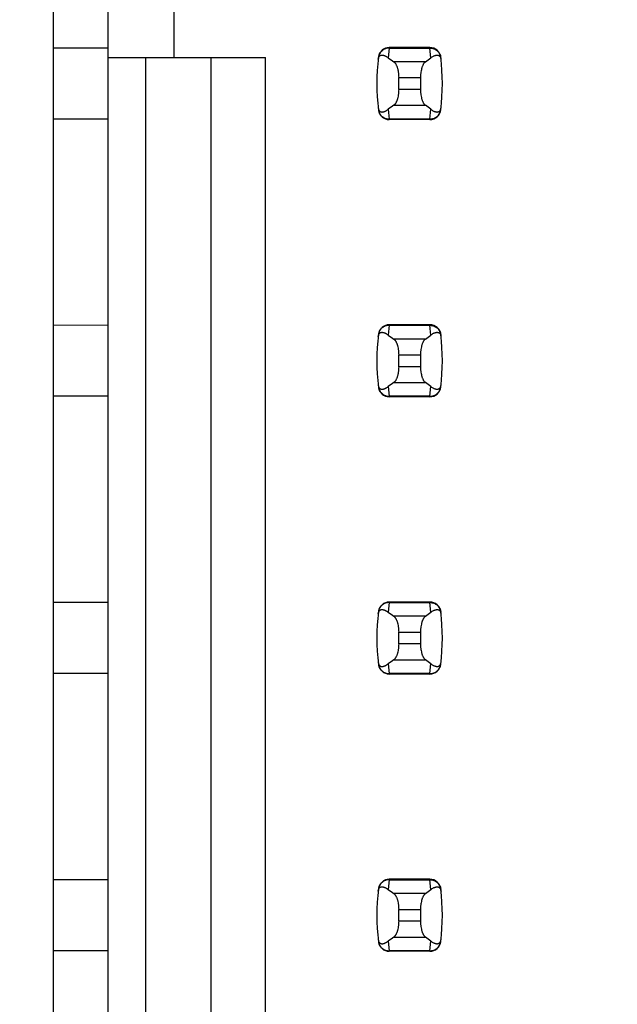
# Model space of a CAD drawing. Header units: inches. Extents: x 0.2 to 16.8, y 0.2 to 10.8.
# Tile 10 of 77: x 3.533 to 3.748, y 4.084 to 4.439. Entities that reach past the tile are written whole.
import ezdxf

# ---------------------------------------------------------------- set-up
doc = ezdxf.new("R2010")
doc.units = ezdxf.units.IN
doc.header["$LTSCALE"] = 0.935
doc.header["$MEASUREMENT"] = 0
doc.layers.get('0').update_dxf_attribs({"linetype": 'CONTINUOUS'})
doc.layers.add('DIMENSIONS', color=7, linetype='CONTINUOUS')
doc.styles.get("Standard").update_dxf_attribs({"font": 'txt', "width": 0.8})
doc.dimstyles.new('DIMSTYLE_1', dxfattribs={"dimtxt": 0.125, "dimasz": 0.18, "dimexe": 0.18, "dimexo": 0.0625, "dimgap": 0.09, "dimtad": 0, "dimtih": 1, "dimtoh": 1, "dimzin": 4, "dimdsep": 46, "dimtxsty": 'STANDARD', "dimblk": '_FILLED', "dimblk1": '_FILLED', "dimblk2": '_FILLED', "dimcen": 0.09, "dimadec": 0, "dimazin": 0, "dimtp": 0.01, "dimtm": 0.01, "dimtfac": 1, "dimtofl": 0, "dimtmove": 0, "dimatfit": 3, "dimldrblk": '_FILLED', "dimfxl": 1, "dimtolj": 1, "dimtzin": 4, "dimarcsym": 0})

# ---------------------------------------------------------------- blocks, each defined once
blk = doc.blocks.new('*D14')
at = {"layer": 'DIMENSIONS', "color": 2, "linetype": 'CONTINUOUS'}
blk.add_line((3.569328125, 7.98271875), (3.0486304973, 7.98271875), dxfattribs=at)
at = {"layer": 'DIMENSIONS', "color": 2, "linetype": 'CONTINUOUS', "insert": (2.9861304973, 8.04521875), "char_height": 0.125, "width": 1.225, "attachment_point": 3, "line_spacing_factor": 0.9}
blk.add_mtext('4.82{\\Ftxt.shx;\\W1.000000;\\H0.125000; }[122.5]', dxfattribs=at)
blk = doc.blocks.new('_FILLED')
at = {"color": 0, "linetype": 'BYBLOCK'}
blk.add_solid([(0, 0), (-1, 0.1736111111), (-1, -0.1736111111)], dxfattribs=at)
blk = doc.blocks.new('*D16')
at = {"layer": 'DIMENSIONS', "color": 2, "linetype": 'CONTINUOUS'}
blk.add_line((3.6858398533, 5.4657078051), (3.025428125, 5.4657078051), dxfattribs=at)
at = {"layer": 'DIMENSIONS', "color": 2, "linetype": 'CONTINUOUS', "insert": (2.962928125, 5.5282078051), "char_height": 0.125, "width": 1.125, "attachment_point": 3, "line_spacing_factor": 0.9}
blk.add_mtext('2.30{\\Ftxt.shx;\\W1.000000;\\H0.125000; }[58.5]', dxfattribs=at)

msp = doc.modelspace()

# ---------------------------------------------------------------- linework, layer by layer
at = {"color": 7, "linetype": 'CONTINUOUS'}
for p, q in [((3.544935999, 7.1976496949), (3.544935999, 3.7332678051)), ((3.5647785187, 3.7432678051), (3.5647785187, 7.1881496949)), ((3.5884005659, 4.4487796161), (3.5884005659, 4.4251575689)), ((3.6807638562, 4.428700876), (3.6661160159, 4.428700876)), ((3.5647785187, 4.4285040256), (3.544935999, 4.4284971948)), ((3.5647785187, 4.4251575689), (3.6214714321, 4.4251575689)), ((3.5781643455, 4.4251575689), (3.5781643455, 3.7649213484)), ((3.6017863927, 4.4251575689), (3.6017863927, 3.7885433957)), ((3.6214714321, 3.808228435), (3.6214714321, 4.4251575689)), ((3.6622079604, 4.4252404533), (3.6621993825, 4.4251698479)), ((3.6846804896, 4.4251698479), (3.6846719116, 4.4252404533)), ((3.6695029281, 4.4135775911), (3.6695029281, 4.4178399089)), ((3.6773769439, 4.4178399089), (3.6773769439, 4.4135775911)), ((3.6621993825, 4.4062476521), (3.6622079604, 4.4061770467)), ((3.6846719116, 4.4061770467), (3.6846804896, 4.4062476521)), ((3.5647785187, 4.4029134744), (3.544935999, 4.4029134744)), ((3.6807638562, 4.402716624), (3.6661160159, 4.402716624)), ((3.5647785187, 4.3285040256), (3.544935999, 4.3284971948)), ((3.6807638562, 4.328700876), (3.6661160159, 4.328700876)), ((3.6622079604, 4.3252404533), (3.6621993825, 4.3251698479)), ((3.6846804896, 4.3251698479), (3.6846719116, 4.3252404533)), ((3.6695029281, 4.3135775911), (3.6695029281, 4.3178399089)), ((3.6773769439, 4.3178399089), (3.6773769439, 4.3135775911)), ((3.6621993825, 4.3062476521), (3.6622079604, 4.3061770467)), ((3.6846719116, 4.3061770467), (3.6846804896, 4.3062476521)), ((3.5647785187, 4.3029134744), (3.544935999, 4.3029134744)), ((3.6807638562, 4.302716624), (3.6661160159, 4.302716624)), ((3.5647785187, 4.2285040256), (3.544935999, 4.2284971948)), ((3.6807638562, 4.228700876), (3.6661160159, 4.228700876)), ((3.6622079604, 4.2252404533), (3.6621993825, 4.2251698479)), ((3.6846804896, 4.2251698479), (3.6846719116, 4.2252404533)), ((3.6695029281, 4.2135775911), (3.6695029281, 4.2178399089)), ((3.6773769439, 4.2178399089), (3.6773769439, 4.2135775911)), ((3.6621993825, 4.2062476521), (3.6622079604, 4.2061770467)), ((3.6846719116, 4.2061770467), (3.6846804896, 4.2062476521)), ((3.5647785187, 4.2029134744), (3.544935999, 4.2029134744)), ((3.6807638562, 4.202716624), (3.6661160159, 4.202716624)), ((3.5647785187, 4.1285040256), (3.544935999, 4.1284971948)), ((3.6807638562, 4.128700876), (3.6661160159, 4.128700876)), ((3.6622079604, 4.1252404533), (3.6621993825, 4.1251698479)), ((3.6846804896, 4.1251698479), (3.6846719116, 4.1252404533)), ((3.6695029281, 4.1135775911), (3.6695029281, 4.1178399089)), ((3.6773769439, 4.1178399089), (3.6773769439, 4.1135775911)), ((3.6621993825, 4.1062476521), (3.6622079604, 4.1061770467)), ((3.6846719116, 4.1061770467), (3.6846804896, 4.1062476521)), ((3.5647785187, 4.1029134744), (3.544935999, 4.1029134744)), ((3.6807638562, 4.102716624), (3.6661160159, 4.102716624))]:
    msp.add_line(p, q, dxfattribs=at)
at = {"color": 9, "linetype": 'CONTINUOUS'}
for p, q in [((3.6661160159, 4.428700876), (3.6661078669, 4.4284996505)), ((3.6807638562, 4.428700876), (3.6807720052, 4.4284996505)), ((3.6661078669, 4.4284996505), (3.6657673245, 4.4249971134)), ((3.6661078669, 4.4284996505), (3.6807720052, 4.4284996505)), ((3.6811125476, 4.4249971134), (3.6807720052, 4.4284996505)), ((3.6791194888, 4.4235441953), (3.6677603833, 4.4235441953)), ((3.6695029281, 4.4178399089), (3.6773769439, 4.4178399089)), ((3.6773769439, 4.4135775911), (3.6695029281, 4.4135775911)), ((3.6677603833, 4.4078733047), (3.6791194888, 4.4078733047)), ((3.6657673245, 4.4064203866), (3.6661078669, 4.4029178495)), ((3.6807720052, 4.4029178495), (3.6811125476, 4.4064203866)), ((3.6807720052, 4.4029178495), (3.6661078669, 4.4029178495)), ((3.6661078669, 4.4029178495), (3.6661160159, 4.402716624)), ((3.6807720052, 4.4029178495), (3.6807638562, 4.402716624)), ((3.6661078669, 4.3284996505), (3.6657673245, 4.3249971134)), ((3.6661160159, 4.328700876), (3.6661078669, 4.3284996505)), ((3.6661078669, 4.3284996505), (3.6807720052, 4.3284996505)), ((3.6807638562, 4.328700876), (3.6807720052, 4.3284996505)), ((3.6811125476, 4.3249971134), (3.6807720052, 4.3284996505)), ((3.6791194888, 4.3235441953), (3.6677603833, 4.3235441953)), ((3.6695029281, 4.3178399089), (3.6773769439, 4.3178399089)), ((3.6773769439, 4.3135775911), (3.6695029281, 4.3135775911)), ((3.6657673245, 4.3064203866), (3.6661078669, 4.3029178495)), ((3.6677603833, 4.3078733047), (3.6791194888, 4.3078733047)), ((3.6807720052, 4.3029178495), (3.6811125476, 4.3064203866)), ((3.6807720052, 4.3029178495), (3.6661078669, 4.3029178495)), ((3.6661078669, 4.3029178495), (3.6661160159, 4.302716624)), ((3.6807720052, 4.3029178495), (3.6807638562, 4.302716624)), ((3.6661078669, 4.2284996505), (3.6657673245, 4.2249971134)), ((3.6661160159, 4.228700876), (3.6661078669, 4.2284996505)), ((3.6661078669, 4.2284996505), (3.6807720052, 4.2284996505)), ((3.6807638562, 4.228700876), (3.6807720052, 4.2284996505)), ((3.6811125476, 4.2249971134), (3.6807720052, 4.2284996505)), ((3.6791194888, 4.2235441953), (3.6677603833, 4.2235441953)), ((3.6695029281, 4.2178399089), (3.6773769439, 4.2178399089)), ((3.6773769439, 4.2135775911), (3.6695029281, 4.2135775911)), ((3.6657673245, 4.2064203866), (3.6661078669, 4.2029178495)), ((3.6677603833, 4.2078733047), (3.6791194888, 4.2078733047)), ((3.6807720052, 4.2029178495), (3.6811125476, 4.2064203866)), ((3.6807720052, 4.2029178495), (3.6661078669, 4.2029178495)), ((3.6661078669, 4.2029178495), (3.6661160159, 4.202716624)), ((3.6807720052, 4.2029178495), (3.6807638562, 4.202716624)), ((3.6661078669, 4.1284996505), (3.6657673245, 4.1249971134)), ((3.6661160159, 4.128700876), (3.6661078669, 4.1284996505)), ((3.6661078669, 4.1284996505), (3.6807720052, 4.1284996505)), ((3.6807638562, 4.128700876), (3.6807720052, 4.1284996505)), ((3.6811125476, 4.1249971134), (3.6807720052, 4.1284996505)), ((3.6791194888, 4.1235441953), (3.6677603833, 4.1235441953)), ((3.6695029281, 4.1178399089), (3.6773769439, 4.1178399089)), ((3.6773769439, 4.1135775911), (3.6695029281, 4.1135775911)), ((3.6657673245, 4.1064203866), (3.6661078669, 4.1029178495)), ((3.6677603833, 4.1078733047), (3.6791194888, 4.1078733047)), ((3.6807720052, 4.1029178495), (3.6811125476, 4.1064203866)), ((3.6807720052, 4.1029178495), (3.6661078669, 4.1029178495)), ((3.6661078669, 4.1029178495), (3.6661160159, 4.102716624)), ((3.6807720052, 4.1029178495), (3.6807638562, 4.102716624))]:
    msp.add_line(p, q, dxfattribs=at)
at = {"color": 7, "linetype": 'CONTINUOUS'}
for centre, radius, start, end in [((3.6661160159, 4.4247638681), 0.0039370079, 90, 173.0471431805), ((3.6807638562, 4.4247638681), 0.0039370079, 6.9528568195, 90), ((3.7403690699, 4.41570875), 0.0787401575, 173.0988974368, 186.9011025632), ((3.6065108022, 4.41570875), 0.0787401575, 353.0988974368, 6.9011025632), ((3.6661160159, 4.4066536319), 0.0039370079, 186.9528568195, 270), ((3.6807638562, 4.4066536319), 0.0039370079, 270, 353.0471431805), ((3.6661160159, 4.3247638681), 0.0039370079, 90, 173.0471431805), ((3.6807638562, 4.3247638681), 0.0039370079, 6.9528568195, 90), ((3.7403690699, 4.31570875), 0.0787401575, 173.0988974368, 186.9011025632), ((3.6065108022, 4.31570875), 0.0787401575, 353.0988974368, 6.9011025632), ((3.6661160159, 4.3066536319), 0.0039370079, 186.9528568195, 270), ((3.6807638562, 4.3066536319), 0.0039370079, 270, 353.0471431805), ((3.6661160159, 4.2247638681), 0.0039370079, 90, 173.0471431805), ((3.6807638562, 4.2247638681), 0.0039370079, 6.9528568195, 90), ((3.7403690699, 4.21570875), 0.0787401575, 173.0988974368, 186.9011025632), ((3.6065108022, 4.21570875), 0.0787401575, 353.0988974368, 6.9011025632), ((3.6661160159, 4.2066536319), 0.0039370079, 186.9528568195, 270), ((3.6807638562, 4.2066536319), 0.0039370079, 270, 353.0471431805), ((3.6661160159, 4.1247638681), 0.0039370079, 90, 173.0471431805), ((3.6807638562, 4.1247638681), 0.0039370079, 6.9528568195, 90), ((3.7403690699, 4.11570875), 0.0787401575, 173.0988974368, 186.9011025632), ((3.6065108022, 4.11570875), 0.0787401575, 353.0988974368, 6.9011025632), ((3.6661160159, 4.1066536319), 0.0039370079, 186.9528568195, 270), ((3.6807638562, 4.1066536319), 0.0039370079, 270, 353.0471431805)]:
    msp.add_arc(centre, radius, start, end, dxfattribs=at)
for centre, major_axis, start_param, end_param in [((3.8515085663, 4.4424658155), (0.1968503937, 0), -2.8040324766, -2.7746840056), ((3.4953713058, 4.4424658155), (0.1968503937, 0), -0.366908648, -0.3375601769), ((3.8515085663, 4.3889516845), (0.1968503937, -0), 2.7746840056, 2.8040324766), ((3.4953713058, 4.3889516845), (0.1968503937, -0), 0.3375601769, 0.366908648), ((3.8515085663, 4.3424658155), (0.1968503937, 0), -2.8040324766, -2.7746840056), ((3.4953713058, 4.3424658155), (0.1968503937, 0), -0.366908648, -0.3375601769), ((3.8515085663, 4.2889516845), (0.1968503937, -0), 2.7746840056, 2.8040324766), ((3.4953713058, 4.2889516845), (0.1968503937, -0), 0.3375601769, 0.366908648), ((3.8515085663, 4.2424658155), (0.1968503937, 0), -2.8040324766, -2.7746840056), ((3.4953713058, 4.2424658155), (0.1968503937, 0), -0.366908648, -0.3375601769), ((3.8515085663, 4.1889516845), (0.1968503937, -0), 2.7746840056, 2.8040324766), ((3.4953713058, 4.1889516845), (0.1968503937, -0), 0.3375601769, 0.366908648), ((3.8515085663, 4.1424658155), (0.1968503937, 0), -2.8040324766, -2.7746840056), ((3.4953713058, 4.1424658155), (0.1968503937, 0), -0.366908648, -0.3375601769), ((3.8515085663, 4.0889516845), (0.1968503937, -0), 2.7746840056, 2.8040324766), ((3.4953713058, 4.0889516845), (0.1968503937, -0), 0.3375601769, 0.366908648)]:
    msp.add_ellipse(centre, major_axis=major_axis, ratio=0.2679491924, start_param=start_param, end_param=end_param, dxfattribs=at)
for points, knots in [([(3.6621152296, 4.4244465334), (3.6621281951, 4.424558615), (3.6621620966, 4.4247627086), (3.6622587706, 4.4250976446), (3.6623872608, 4.4253637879), (3.6625393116, 4.4255617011), (3.6626474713, 4.4256709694), (3.6627577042, 4.4257581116), (3.6629035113, 4.4258480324), (3.6630926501, 4.4259255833), (3.663326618, 4.425971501), (3.6635622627, 4.4259788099), (3.663799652, 4.4259554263), (3.6640390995, 4.4259060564), (3.6642806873, 4.4258337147), (3.6645243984, 4.4257404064), (3.6647701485, 4.4256275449), (3.6650178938, 4.4254962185), (3.6653568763, 4.4252936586), (3.6656043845, 4.4251207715), (3.6657673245, 4.4249971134)], [0, 0, 0, 0, 0.0706107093, 0.1290975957, 0.2179131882, 0.2532972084, 0.2849105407, 0.3138845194, 0.3410235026, 0.3919186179, 0.4408048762, 0.4894744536, 0.5389424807, 0.5897603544, 0.642245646, 0.6965965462, 0.7529450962, 0.8113823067, 0.8719884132, 1, 1, 1, 1]), ([(3.6811125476, 4.4249971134), (3.6812755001, 4.4251207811), (3.6815995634, 4.4253471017), (3.6820218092, 4.4255871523), (3.6823555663, 4.425740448), (3.6825992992, 4.4258337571), (3.6828409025, 4.4259061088), (3.6830803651, 4.425955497), (3.6833177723, 4.4259788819), (3.6835534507, 4.4259715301), (3.6837874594, 4.4259253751), (3.6839765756, 4.4258474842), (3.6841223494, 4.425757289), (3.6842325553, 4.4256699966), (3.6843406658, 4.42556074), (3.6844926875, 4.4253634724), (3.6846217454, 4.4250982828), (3.6847186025, 4.4247635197), (3.6847520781, 4.4245590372), (3.6847646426, 4.4244465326)], [0, 0, 0, 0, 0.1280284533, 0.2470469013, 0.3034021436, 0.3577597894, 0.4102519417, 0.4610765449, 0.510550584, 0.5592265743, 0.6081269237, 0.6590555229, 0.686218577, 0.7152146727, 0.7468335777, 0.7821728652, 0.8707184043, 0.9291508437, 1, 1, 1, 1]), ([(3.6677603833, 4.4235441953), (3.6678208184, 4.4235020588), (3.6679409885, 4.4234040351), (3.6681097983, 4.4232284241), (3.6682741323, 4.4230185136), (3.6684329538, 4.4227751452), (3.6685852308, 4.4224992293), (3.6687298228, 4.4221919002), (3.6688655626, 4.4218545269), (3.6689912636, 4.4214887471), (3.6691057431, 4.4210964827), (3.6692445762, 4.4205299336), (3.6693520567, 4.4199330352), (3.6694290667, 4.4193127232), (3.6694859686, 4.418663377), (3.6695029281, 4.4181703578), (3.6695029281, 4.4178399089)], [0, 0, 0, 0, 0.0360580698, 0.075631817, 0.1189997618, 0.1663380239, 0.2177153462, 0.2731190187, 0.3324672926, 0.3956112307, 0.4623418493, 0.5323898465, 0.6810284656, 0.7588186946, 0.8382696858, 1, 1, 1, 1]), ([(3.6791194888, 4.4235441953), (3.6790590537, 4.4235020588), (3.6789388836, 4.4234040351), (3.6787700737, 4.4232284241), (3.6786057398, 4.4230185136), (3.6784469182, 4.4227751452), (3.6782946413, 4.4224992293), (3.6781500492, 4.4221919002), (3.6780143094, 4.4218545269), (3.6778886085, 4.4214887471), (3.677774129, 4.4210964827), (3.6776352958, 4.4205299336), (3.6775278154, 4.4199330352), (3.6774508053, 4.4193127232), (3.6773939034, 4.418663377), (3.6773769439, 4.4181703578), (3.6773769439, 4.4178399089)], [0, 0, 0, 0, 0.0360580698, 0.075631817, 0.1189997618, 0.1663380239, 0.2177153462, 0.2731190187, 0.3324672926, 0.3956112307, 0.4623418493, 0.5323898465, 0.6810284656, 0.7588186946, 0.8382696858, 1, 1, 1, 1]), ([(3.6695029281, 4.4135775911), (3.6695029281, 4.4132471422), (3.6694859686, 4.412754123), (3.6694290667, 4.4121047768), (3.6693520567, 4.4114844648), (3.6692445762, 4.4108875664), (3.6691057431, 4.4103210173), (3.6689912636, 4.4099287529), (3.6688655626, 4.4095629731), (3.6687298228, 4.4092255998), (3.6685852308, 4.4089182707), (3.6684329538, 4.4086423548), (3.6682741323, 4.4083989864), (3.6681097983, 4.4081890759), (3.6679409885, 4.4080134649), (3.6678208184, 4.4079154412), (3.6677603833, 4.4078733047)], [0, 0, 0, 0, 0.1617303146, 0.2411813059, 0.3189715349, 0.4676101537, 0.537658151, 0.6043887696, 0.6675327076, 0.7268809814, 0.782284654, 0.8336619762, 0.8810002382, 0.924368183, 0.9639419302, 1, 1, 1, 1]), ([(3.6773769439, 4.4135775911), (3.6773769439, 4.4132471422), (3.6773939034, 4.412754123), (3.6774508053, 4.4121047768), (3.6775278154, 4.4114844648), (3.6776352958, 4.4108875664), (3.677774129, 4.4103210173), (3.6778886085, 4.4099287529), (3.6780143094, 4.4095629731), (3.6781500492, 4.4092255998), (3.6782946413, 4.4089182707), (3.6784469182, 4.4086423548), (3.6786057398, 4.4083989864), (3.6787700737, 4.4081890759), (3.6789388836, 4.4080134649), (3.6790590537, 4.4079154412), (3.6791194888, 4.4078733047)], [0, 0, 0, 0, 0.1617303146, 0.2411813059, 0.3189715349, 0.4676101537, 0.537658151, 0.6043887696, 0.6675327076, 0.7268809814, 0.782284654, 0.8336619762, 0.8810002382, 0.924368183, 0.9639419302, 1, 1, 1, 1]), ([(3.6621152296, 4.4069709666), (3.6621281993, 4.4068588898), (3.6621621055, 4.4066548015), (3.6622587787, 4.4063198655), (3.6623872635, 4.4060537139), (3.662539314, 4.4058557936), (3.6626474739, 4.405746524), (3.662757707, 4.4056593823), (3.6629035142, 4.4055694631), (3.6630926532, 4.4054919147), (3.6633266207, 4.4054459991), (3.663562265, 4.4054386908), (3.663799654, 4.4054620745), (3.6640391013, 4.4055114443), (3.6642806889, 4.4055837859), (3.6645243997, 4.4056770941), (3.6647701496, 4.4057899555), (3.6650178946, 4.405921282), (3.6653568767, 4.4061238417), (3.6656043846, 4.4062967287), (3.6657673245, 4.4064203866)], [0, 0, 0, 0, 0.0706080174, 0.1290951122, 0.2179133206, 0.2532979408, 0.2849113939, 0.3138853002, 0.3410241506, 0.3919190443, 0.4408052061, 0.4894747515, 0.5389427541, 0.5897605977, 0.6422458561, 0.696596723, 0.7529452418, 0.8113824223, 0.8719884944, 1, 1, 1, 1]), ([(3.6811125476, 4.4064203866), (3.681275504, 4.4062967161), (3.6815995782, 4.4060703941), (3.6820218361, 4.4058303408), (3.6823556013, 4.4056770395), (3.68259934, 4.4055837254), (3.6828409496, 4.405511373), (3.6830804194, 4.4054619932), (3.6833178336, 4.4054386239), (3.6835535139, 4.4054459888), (3.6837875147, 4.4054921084), (3.6839766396, 4.4055698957), (3.6841224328, 4.4056599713), (3.6842326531, 4.4057471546), (3.6843407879, 4.4058563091), (3.6844928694, 4.4060535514), (3.6846218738, 4.4063188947), (3.6847186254, 4.40665384), (3.684752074, 4.4068584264), (3.6847646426, 4.4069709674)], [0, 0, 0, 0, 0.1280244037, 0.2470392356, 0.3033929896, 0.3577492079, 0.4102397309, 0.4610624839, 0.5105347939, 0.5592093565, 0.6081067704, 0.6590250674, 0.6861777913, 0.7151598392, 0.746762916, 0.7820914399, 0.8706624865, 0.9291317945, 1, 1, 1, 1]), ([(3.6621152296, 4.3244465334), (3.6621281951, 4.324558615), (3.6621620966, 4.3247627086), (3.6622587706, 4.3250976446), (3.6623872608, 4.3253637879), (3.6625393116, 4.3255617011), (3.6626474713, 4.3256709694), (3.6627577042, 4.3257581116), (3.6629035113, 4.3258480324), (3.6630926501, 4.3259255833), (3.663326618, 4.325971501), (3.6635622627, 4.3259788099), (3.663799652, 4.3259554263), (3.6640390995, 4.3259060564), (3.6642806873, 4.3258337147), (3.6645243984, 4.3257404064), (3.6647701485, 4.3256275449), (3.6650178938, 4.3254962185), (3.6653568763, 4.3252936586), (3.6656043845, 4.3251207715), (3.6657673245, 4.3249971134)], [0, 0, 0, 0, 0.0706107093, 0.1290975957, 0.2179131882, 0.2532972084, 0.2849105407, 0.3138845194, 0.3410235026, 0.3919186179, 0.4408048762, 0.4894744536, 0.5389424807, 0.5897603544, 0.642245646, 0.6965965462, 0.7529450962, 0.8113823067, 0.8719884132, 1, 1, 1, 1]), ([(3.6811125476, 4.3249971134), (3.6812755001, 4.3251207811), (3.6815995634, 4.3253471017), (3.6820218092, 4.3255871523), (3.6823555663, 4.325740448), (3.6825992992, 4.3258337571), (3.6828409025, 4.3259061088), (3.6830803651, 4.325955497), (3.6833177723, 4.3259788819), (3.6835534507, 4.3259715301), (3.6837874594, 4.3259253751), (3.6839765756, 4.3258474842), (3.6841223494, 4.325757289), (3.6842325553, 4.3256699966), (3.6843406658, 4.32556074), (3.6844926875, 4.3253634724), (3.6846217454, 4.3250982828), (3.6847186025, 4.3247635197), (3.6847520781, 4.3245590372), (3.6847646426, 4.3244465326)], [0, 0, 0, 0, 0.1280284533, 0.2470469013, 0.3034021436, 0.3577597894, 0.4102519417, 0.4610765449, 0.510550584, 0.5592265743, 0.6081269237, 0.6590555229, 0.686218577, 0.7152146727, 0.7468335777, 0.7821728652, 0.8707184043, 0.9291508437, 1, 1, 1, 1]), ([(3.6677603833, 4.3235441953), (3.6678208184, 4.3235020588), (3.6679409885, 4.3234040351), (3.6681097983, 4.3232284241), (3.6682741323, 4.3230185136), (3.6684329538, 4.3227751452), (3.6685852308, 4.3224992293), (3.6687298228, 4.3221919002), (3.6688655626, 4.3218545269), (3.6689912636, 4.3214887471), (3.6691057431, 4.3210964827), (3.6692445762, 4.3205299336), (3.6693520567, 4.3199330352), (3.6694290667, 4.3193127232), (3.6694859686, 4.318663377), (3.6695029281, 4.3181703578), (3.6695029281, 4.3178399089)], [0, 0, 0, 0, 0.0360580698, 0.075631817, 0.1189997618, 0.1663380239, 0.2177153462, 0.2731190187, 0.3324672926, 0.3956112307, 0.4623418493, 0.5323898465, 0.6810284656, 0.7588186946, 0.8382696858, 1, 1, 1, 1]), ([(3.6791194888, 4.3235441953), (3.6790590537, 4.3235020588), (3.6789388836, 4.3234040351), (3.6787700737, 4.3232284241), (3.6786057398, 4.3230185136), (3.6784469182, 4.3227751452), (3.6782946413, 4.3224992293), (3.6781500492, 4.3221919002), (3.6780143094, 4.3218545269), (3.6778886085, 4.3214887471), (3.677774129, 4.3210964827), (3.6776352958, 4.3205299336), (3.6775278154, 4.3199330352), (3.6774508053, 4.3193127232), (3.6773939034, 4.318663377), (3.6773769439, 4.3181703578), (3.6773769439, 4.3178399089)], [0, 0, 0, 0, 0.0360580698, 0.075631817, 0.1189997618, 0.1663380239, 0.2177153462, 0.2731190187, 0.3324672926, 0.3956112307, 0.4623418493, 0.5323898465, 0.6810284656, 0.7588186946, 0.8382696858, 1, 1, 1, 1]), ([(3.6695029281, 4.3135775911), (3.6695029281, 4.3132471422), (3.6694859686, 4.312754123), (3.6694290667, 4.3121047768), (3.6693520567, 4.3114844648), (3.6692445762, 4.3108875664), (3.6691057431, 4.3103210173), (3.6689912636, 4.3099287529), (3.6688655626, 4.3095629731), (3.6687298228, 4.3092255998), (3.6685852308, 4.3089182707), (3.6684329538, 4.3086423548), (3.6682741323, 4.3083989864), (3.6681097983, 4.3081890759), (3.6679409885, 4.3080134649), (3.6678208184, 4.3079154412), (3.6677603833, 4.3078733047)], [0, 0, 0, 0, 0.1617303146, 0.2411813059, 0.3189715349, 0.4676101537, 0.537658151, 0.6043887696, 0.6675327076, 0.7268809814, 0.782284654, 0.8336619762, 0.8810002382, 0.924368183, 0.9639419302, 1, 1, 1, 1]), ([(3.6773769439, 4.3135775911), (3.6773769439, 4.3132471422), (3.6773939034, 4.312754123), (3.6774508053, 4.3121047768), (3.6775278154, 4.3114844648), (3.6776352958, 4.3108875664), (3.677774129, 4.3103210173), (3.6778886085, 4.3099287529), (3.6780143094, 4.3095629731), (3.6781500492, 4.3092255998), (3.6782946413, 4.3089182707), (3.6784469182, 4.3086423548), (3.6786057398, 4.3083989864), (3.6787700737, 4.3081890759), (3.6789388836, 4.3080134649), (3.6790590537, 4.3079154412), (3.6791194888, 4.3078733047)], [0, 0, 0, 0, 0.1617303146, 0.2411813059, 0.3189715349, 0.4676101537, 0.537658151, 0.6043887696, 0.6675327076, 0.7268809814, 0.782284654, 0.8336619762, 0.8810002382, 0.924368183, 0.9639419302, 1, 1, 1, 1]), ([(3.6621152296, 4.3069709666), (3.6621281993, 4.3068588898), (3.6621621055, 4.3066548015), (3.6622587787, 4.3063198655), (3.6623872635, 4.3060537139), (3.662539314, 4.3058557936), (3.6626474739, 4.305746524), (3.662757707, 4.3056593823), (3.6629035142, 4.3055694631), (3.6630926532, 4.3054919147), (3.6633266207, 4.3054459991), (3.663562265, 4.3054386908), (3.663799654, 4.3054620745), (3.6640391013, 4.3055114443), (3.6642806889, 4.3055837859), (3.6645243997, 4.3056770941), (3.6647701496, 4.3057899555), (3.6650178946, 4.305921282), (3.6653568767, 4.3061238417), (3.6656043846, 4.3062967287), (3.6657673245, 4.3064203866)], [0, 0, 0, 0, 0.0706080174, 0.1290951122, 0.2179133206, 0.2532979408, 0.2849113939, 0.3138853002, 0.3410241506, 0.3919190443, 0.4408052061, 0.4894747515, 0.5389427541, 0.5897605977, 0.642245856, 0.696596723, 0.7529452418, 0.8113824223, 0.8719884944, 1, 1, 1, 1]), ([(3.6811125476, 4.3064203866), (3.681275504, 4.3062967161), (3.6815995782, 4.3060703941), (3.6820218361, 4.3058303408), (3.6823556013, 4.3056770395), (3.68259934, 4.3055837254), (3.6828409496, 4.305511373), (3.6830804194, 4.3054619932), (3.6833178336, 4.3054386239), (3.6835535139, 4.3054459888), (3.6837875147, 4.3054921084), (3.6839766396, 4.3055698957), (3.6841224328, 4.3056599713), (3.6842326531, 4.3057471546), (3.6843407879, 4.3058563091), (3.6844928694, 4.3060535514), (3.6846218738, 4.3063188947), (3.6847186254, 4.30665384), (3.684752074, 4.3068584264), (3.6847646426, 4.3069709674)], [0, 0, 0, 0, 0.1280244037, 0.2470392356, 0.3033929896, 0.3577492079, 0.4102397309, 0.4610624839, 0.5105347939, 0.5592093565, 0.6081067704, 0.6590250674, 0.6861777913, 0.7151598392, 0.746762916, 0.7820914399, 0.8706624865, 0.9291317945, 1, 1, 1, 1]), ([(3.6621152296, 4.2244465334), (3.6621281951, 4.224558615), (3.6621620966, 4.2247627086), (3.6622587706, 4.2250976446), (3.6623872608, 4.2253637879), (3.6625393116, 4.2255617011), (3.6626474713, 4.2256709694), (3.6627577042, 4.2257581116), (3.6629035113, 4.2258480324), (3.6630926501, 4.2259255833), (3.663326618, 4.225971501), (3.6635622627, 4.2259788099), (3.663799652, 4.2259554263), (3.6640390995, 4.2259060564), (3.6642806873, 4.2258337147), (3.6645243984, 4.2257404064), (3.6647701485, 4.2256275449), (3.6650178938, 4.2254962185), (3.6653568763, 4.2252936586), (3.6656043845, 4.2251207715), (3.6657673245, 4.2249971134)], [0, 0, 0, 0, 0.0706107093, 0.1290975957, 0.2179131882, 0.2532972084, 0.2849105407, 0.3138845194, 0.3410235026, 0.3919186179, 0.4408048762, 0.4894744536, 0.5389424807, 0.5897603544, 0.642245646, 0.6965965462, 0.7529450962, 0.8113823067, 0.8719884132, 1, 1, 1, 1]), ([(3.6677603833, 4.2235441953), (3.6678208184, 4.2235020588), (3.6679409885, 4.2234040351), (3.6681097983, 4.2232284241), (3.6682741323, 4.2230185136), (3.6684329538, 4.2227751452), (3.6685852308, 4.2224992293), (3.6687298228, 4.2221919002), (3.6688655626, 4.2218545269), (3.6689912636, 4.2214887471), (3.6691057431, 4.2210964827), (3.6692445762, 4.2205299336), (3.6693520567, 4.2199330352), (3.6694290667, 4.2193127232), (3.6694859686, 4.218663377), (3.6695029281, 4.2181703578), (3.6695029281, 4.2178399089)], [0, 0, 0, 0, 0.0360580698, 0.075631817, 0.1189997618, 0.1663380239, 0.2177153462, 0.2731190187, 0.3324672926, 0.3956112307, 0.4623418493, 0.5323898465, 0.6810284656, 0.7588186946, 0.8382696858, 1, 1, 1, 1]), ([(3.6791194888, 4.2235441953), (3.6790590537, 4.2235020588), (3.6789388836, 4.2234040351), (3.6787700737, 4.2232284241), (3.6786057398, 4.2230185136), (3.6784469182, 4.2227751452), (3.6782946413, 4.2224992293), (3.6781500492, 4.2221919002), (3.6780143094, 4.2218545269), (3.6778886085, 4.2214887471), (3.677774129, 4.2210964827), (3.6776352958, 4.2205299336), (3.6775278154, 4.2199330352), (3.6774508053, 4.2193127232), (3.6773939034, 4.218663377), (3.6773769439, 4.2181703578), (3.6773769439, 4.2178399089)], [0, 0, 0, 0, 0.0360580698, 0.075631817, 0.1189997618, 0.1663380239, 0.2177153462, 0.2731190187, 0.3324672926, 0.3956112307, 0.4623418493, 0.5323898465, 0.6810284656, 0.7588186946, 0.8382696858, 1, 1, 1, 1]), ([(3.6811125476, 4.2249971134), (3.6812755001, 4.2251207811), (3.6815995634, 4.2253471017), (3.6820218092, 4.2255871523), (3.6823555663, 4.225740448), (3.6825992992, 4.2258337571), (3.6828409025, 4.2259061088), (3.6830803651, 4.225955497), (3.6833177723, 4.2259788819), (3.6835534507, 4.2259715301), (3.6837874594, 4.2259253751), (3.6839765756, 4.2258474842), (3.6841223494, 4.225757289), (3.6842325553, 4.2256699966), (3.6843406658, 4.22556074), (3.6844926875, 4.2253634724), (3.6846217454, 4.2250982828), (3.6847186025, 4.2247635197), (3.6847520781, 4.2245590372), (3.6847646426, 4.2244465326)], [0, 0, 0, 0, 0.1280284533, 0.2470469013, 0.3034021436, 0.3577597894, 0.4102519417, 0.4610765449, 0.510550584, 0.5592265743, 0.6081269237, 0.6590555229, 0.686218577, 0.7152146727, 0.7468335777, 0.7821728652, 0.8707184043, 0.9291508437, 1, 1, 1, 1]), ([(3.6695029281, 4.2135775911), (3.6695029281, 4.2132471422), (3.6694859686, 4.212754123), (3.6694290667, 4.2121047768), (3.6693520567, 4.2114844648), (3.6692445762, 4.2108875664), (3.6691057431, 4.2103210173), (3.6689912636, 4.2099287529), (3.6688655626, 4.2095629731), (3.6687298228, 4.2092255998), (3.6685852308, 4.2089182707), (3.6684329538, 4.2086423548), (3.6682741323, 4.2083989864), (3.6681097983, 4.2081890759), (3.6679409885, 4.2080134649), (3.6678208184, 4.2079154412), (3.6677603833, 4.2078733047)], [0, 0, 0, 0, 0.1617303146, 0.2411813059, 0.3189715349, 0.4676101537, 0.537658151, 0.6043887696, 0.6675327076, 0.7268809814, 0.782284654, 0.8336619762, 0.8810002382, 0.924368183, 0.9639419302, 1, 1, 1, 1]), ([(3.6773769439, 4.2135775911), (3.6773769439, 4.2132471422), (3.6773939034, 4.212754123), (3.6774508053, 4.2121047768), (3.6775278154, 4.2114844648), (3.6776352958, 4.2108875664), (3.677774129, 4.2103210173), (3.6778886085, 4.2099287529), (3.6780143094, 4.2095629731), (3.6781500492, 4.2092255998), (3.6782946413, 4.2089182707), (3.6784469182, 4.2086423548), (3.6786057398, 4.2083989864), (3.6787700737, 4.2081890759), (3.6789388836, 4.2080134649), (3.6790590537, 4.2079154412), (3.6791194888, 4.2078733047)], [0, 0, 0, 0, 0.1617303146, 0.2411813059, 0.3189715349, 0.4676101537, 0.537658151, 0.6043887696, 0.6675327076, 0.7268809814, 0.782284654, 0.8336619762, 0.8810002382, 0.924368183, 0.9639419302, 1, 1, 1, 1]), ([(3.6621152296, 4.2069709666), (3.6621281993, 4.2068588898), (3.6621621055, 4.2066548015), (3.6622587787, 4.2063198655), (3.6623872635, 4.2060537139), (3.662539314, 4.2058557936), (3.6626474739, 4.205746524), (3.662757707, 4.2056593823), (3.6629035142, 4.2055694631), (3.6630926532, 4.2054919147), (3.6633266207, 4.2054459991), (3.663562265, 4.2054386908), (3.663799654, 4.2054620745), (3.6640391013, 4.2055114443), (3.6642806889, 4.2055837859), (3.6645243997, 4.2056770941), (3.6647701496, 4.2057899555), (3.6650178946, 4.205921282), (3.6653568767, 4.2061238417), (3.6656043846, 4.2062967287), (3.6657673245, 4.2064203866)], [0, 0, 0, 0, 0.0706080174, 0.1290951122, 0.2179133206, 0.2532979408, 0.2849113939, 0.3138853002, 0.3410241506, 0.3919190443, 0.4408052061, 0.4894747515, 0.5389427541, 0.5897605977, 0.6422458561, 0.696596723, 0.7529452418, 0.8113824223, 0.8719884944, 1, 1, 1, 1]), ([(3.6811125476, 4.2064203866), (3.681275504, 4.2062967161), (3.6815995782, 4.2060703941), (3.6820218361, 4.2058303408), (3.6823556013, 4.2056770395), (3.68259934, 4.2055837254), (3.6828409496, 4.205511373), (3.6830804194, 4.2054619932), (3.6833178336, 4.2054386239), (3.6835535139, 4.2054459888), (3.6837875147, 4.2054921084), (3.6839766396, 4.2055698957), (3.6841224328, 4.2056599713), (3.6842326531, 4.2057471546), (3.6843407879, 4.2058563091), (3.6844928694, 4.2060535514), (3.6846218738, 4.2063188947), (3.6847186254, 4.20665384), (3.684752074, 4.2068584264), (3.6847646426, 4.2069709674)], [0, 0, 0, 0, 0.1280244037, 0.2470392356, 0.3033929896, 0.3577492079, 0.4102397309, 0.4610624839, 0.5105347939, 0.5592093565, 0.6081067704, 0.6590250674, 0.6861777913, 0.7151598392, 0.746762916, 0.7820914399, 0.8706624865, 0.9291317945, 1, 1, 1, 1]), ([(3.6621152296, 4.1244465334), (3.6621281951, 4.124558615), (3.6621620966, 4.1247627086), (3.6622587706, 4.1250976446), (3.6623872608, 4.1253637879), (3.6625393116, 4.1255617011), (3.6626474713, 4.1256709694), (3.6627577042, 4.1257581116), (3.6629035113, 4.1258480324), (3.6630926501, 4.1259255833), (3.663326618, 4.125971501), (3.6635622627, 4.1259788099), (3.663799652, 4.1259554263), (3.6640390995, 4.1259060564), (3.6642806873, 4.1258337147), (3.6645243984, 4.1257404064), (3.6647701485, 4.1256275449), (3.6650178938, 4.1254962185), (3.6653568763, 4.1252936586), (3.6656043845, 4.1251207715), (3.6657673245, 4.1249971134)], [0, 0, 0, 0, 0.0706107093, 0.1290975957, 0.2179131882, 0.2532972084, 0.2849105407, 0.3138845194, 0.3410235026, 0.3919186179, 0.4408048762, 0.4894744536, 0.5389424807, 0.5897603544, 0.642245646, 0.6965965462, 0.7529450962, 0.8113823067, 0.8719884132, 1, 1, 1, 1]), ([(3.6677603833, 4.1235441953), (3.6678208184, 4.1235020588), (3.6679409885, 4.1234040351), (3.6681097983, 4.1232284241), (3.6682741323, 4.1230185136), (3.6684329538, 4.1227751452), (3.6685852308, 4.1224992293), (3.6687298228, 4.1221919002), (3.6688655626, 4.1218545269), (3.6689912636, 4.1214887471), (3.6691057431, 4.1210964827), (3.6692445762, 4.1205299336), (3.6693520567, 4.1199330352), (3.6694290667, 4.1193127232), (3.6694859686, 4.118663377), (3.6695029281, 4.1181703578), (3.6695029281, 4.1178399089)], [0, 0, 0, 0, 0.0360580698, 0.075631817, 0.1189997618, 0.1663380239, 0.2177153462, 0.2731190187, 0.3324672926, 0.3956112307, 0.4623418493, 0.5323898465, 0.6810284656, 0.7588186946, 0.8382696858, 1, 1, 1, 1]), ([(3.6791194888, 4.1235441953), (3.6790590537, 4.1235020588), (3.6789388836, 4.1234040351), (3.6787700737, 4.1232284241), (3.6786057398, 4.1230185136), (3.6784469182, 4.1227751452), (3.6782946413, 4.1224992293), (3.6781500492, 4.1221919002), (3.6780143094, 4.1218545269), (3.6778886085, 4.1214887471), (3.677774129, 4.1210964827), (3.6776352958, 4.1205299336), (3.6775278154, 4.1199330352), (3.6774508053, 4.1193127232), (3.6773939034, 4.118663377), (3.6773769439, 4.1181703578), (3.6773769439, 4.1178399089)], [0, 0, 0, 0, 0.0360580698, 0.075631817, 0.1189997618, 0.1663380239, 0.2177153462, 0.2731190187, 0.3324672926, 0.3956112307, 0.4623418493, 0.5323898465, 0.6810284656, 0.7588186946, 0.8382696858, 1, 1, 1, 1]), ([(3.6811125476, 4.1249971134), (3.6812755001, 4.1251207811), (3.6815995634, 4.1253471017), (3.6820218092, 4.1255871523), (3.6823555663, 4.125740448), (3.6825992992, 4.1258337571), (3.6828409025, 4.1259061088), (3.6830803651, 4.125955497), (3.6833177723, 4.1259788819), (3.6835534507, 4.1259715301), (3.6837874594, 4.1259253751), (3.6839765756, 4.1258474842), (3.6841223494, 4.125757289), (3.6842325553, 4.1256699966), (3.6843406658, 4.12556074), (3.6844926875, 4.1253634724), (3.6846217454, 4.1250982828), (3.6847186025, 4.1247635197), (3.6847520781, 4.1245590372), (3.6847646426, 4.1244465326)], [0, 0, 0, 0, 0.1280284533, 0.2470469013, 0.3034021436, 0.3577597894, 0.4102519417, 0.4610765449, 0.510550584, 0.5592265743, 0.6081269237, 0.6590555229, 0.686218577, 0.7152146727, 0.7468335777, 0.7821728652, 0.8707184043, 0.9291508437, 1, 1, 1, 1]), ([(3.6695029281, 4.1135775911), (3.6695029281, 4.1132471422), (3.6694859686, 4.112754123), (3.6694290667, 4.1121047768), (3.6693520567, 4.1114844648), (3.6692445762, 4.1108875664), (3.6691057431, 4.1103210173), (3.6689912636, 4.1099287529), (3.6688655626, 4.1095629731), (3.6687298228, 4.1092255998), (3.6685852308, 4.1089182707), (3.6684329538, 4.1086423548), (3.6682741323, 4.1083989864), (3.6681097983, 4.1081890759), (3.6679409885, 4.1080134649), (3.6678208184, 4.1079154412), (3.6677603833, 4.1078733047)], [0, 0, 0, 0, 0.1617303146, 0.2411813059, 0.3189715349, 0.4676101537, 0.537658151, 0.6043887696, 0.6675327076, 0.7268809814, 0.782284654, 0.8336619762, 0.8810002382, 0.924368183, 0.9639419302, 1, 1, 1, 1]), ([(3.6773769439, 4.1135775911), (3.6773769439, 4.1132471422), (3.6773939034, 4.112754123), (3.6774508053, 4.1121047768), (3.6775278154, 4.1114844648), (3.6776352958, 4.1108875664), (3.677774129, 4.1103210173), (3.6778886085, 4.1099287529), (3.6780143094, 4.1095629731), (3.6781500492, 4.1092255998), (3.6782946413, 4.1089182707), (3.6784469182, 4.1086423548), (3.6786057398, 4.1083989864), (3.6787700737, 4.1081890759), (3.6789388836, 4.1080134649), (3.6790590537, 4.1079154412), (3.6791194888, 4.1078733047)], [0, 0, 0, 0, 0.1617303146, 0.2411813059, 0.3189715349, 0.4676101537, 0.537658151, 0.6043887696, 0.6675327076, 0.7268809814, 0.782284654, 0.8336619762, 0.8810002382, 0.924368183, 0.9639419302, 1, 1, 1, 1]), ([(3.6621152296, 4.1069709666), (3.6621281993, 4.1068588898), (3.6621621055, 4.1066548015), (3.6622587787, 4.1063198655), (3.6623872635, 4.1060537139), (3.662539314, 4.1058557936), (3.6626474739, 4.105746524), (3.662757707, 4.1056593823), (3.6629035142, 4.1055694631), (3.6630926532, 4.1054919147), (3.6633266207, 4.1054459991), (3.663562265, 4.1054386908), (3.663799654, 4.1054620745), (3.6640391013, 4.1055114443), (3.6642806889, 4.1055837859), (3.6645243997, 4.1056770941), (3.6647701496, 4.1057899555), (3.6650178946, 4.105921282), (3.6653568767, 4.1061238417), (3.6656043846, 4.1062967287), (3.6657673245, 4.1064203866)], [0, 0, 0, 0, 0.0706080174, 0.1290951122, 0.2179133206, 0.2532979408, 0.2849113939, 0.3138853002, 0.3410241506, 0.3919190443, 0.4408052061, 0.4894747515, 0.5389427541, 0.5897605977, 0.6422458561, 0.696596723, 0.7529452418, 0.8113824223, 0.8719884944, 1, 1, 1, 1]), ([(3.6811125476, 4.1064203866), (3.681275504, 4.1062967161), (3.6815995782, 4.1060703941), (3.6820218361, 4.1058303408), (3.6823556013, 4.1056770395), (3.68259934, 4.1055837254), (3.6828409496, 4.105511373), (3.6830804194, 4.1054619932), (3.6833178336, 4.1054386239), (3.6835535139, 4.1054459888), (3.6837875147, 4.1054921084), (3.6839766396, 4.1055698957), (3.6841224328, 4.1056599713), (3.6842326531, 4.1057471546), (3.6843407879, 4.1058563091), (3.6844928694, 4.1060535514), (3.6846218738, 4.1063188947), (3.6847186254, 4.10665384), (3.684752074, 4.1068584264), (3.6847646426, 4.1069709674)], [0, 0, 0, 0, 0.1280244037, 0.2470392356, 0.3033929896, 0.3577492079, 0.4102397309, 0.4610624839, 0.5105347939, 0.5592093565, 0.6081067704, 0.6590250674, 0.6861777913, 0.7151598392, 0.746762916, 0.7820914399, 0.8706624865, 0.9291317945, 1, 1, 1, 1])]:
    msp.add_open_spline(points, degree=3, knots=knots, dxfattribs=at)
at = {"color": 9, "linetype": 'CONTINUOUS'}
for points, knots in [([(3.6661078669, 4.4284996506), (3.6658700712, 4.4285006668), (3.6653941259, 4.428460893), (3.6647033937, 4.4282797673), (3.6640578, 4.4279821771), (3.6634786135, 4.4275766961), (3.662988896, 4.4270725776), (3.6626016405, 4.4264908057), (3.6623284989, 4.425850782), (3.6622278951, 4.4253981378), (3.6621993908, 4.4251699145)], [0, 0, 0, 0, 0.1271704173, 0.2539001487, 0.3800501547, 0.505356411, 0.6298526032, 0.7537175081, 0.877001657, 1, 1, 1, 1]), ([(3.6807720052, 4.4284996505), (3.6810097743, 4.4285015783), (3.68148596, 4.4284620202), (3.682176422, 4.4282795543), (3.6828220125, 4.4279819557), (3.6834013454, 4.4275767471), (3.6838908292, 4.4270724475), (3.6842780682, 4.4264906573), (3.6845524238, 4.4258510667), (3.6846528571, 4.4253981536), (3.6846804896, 4.4251698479)], [0, 0, 0, 0, 0.1271521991, 0.2539158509, 0.3800860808, 0.5053558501, 0.629815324, 0.7537012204, 0.8770215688, 1, 1, 1, 1]), ([(3.6621993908, 4.4062475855), (3.6622279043, 4.4060193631), (3.6623285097, 4.4055667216), (3.6626016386, 4.4049266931), (3.6629888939, 4.404344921), (3.6634786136, 4.4038408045), (3.6640578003, 4.4034353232), (3.6647033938, 4.4031377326), (3.6653941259, 4.402956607), (3.6658700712, 4.4029168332), (3.6661078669, 4.4029178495)], [0, 0, 0, 0, 0.1229985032, 0.2462822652, 0.3701470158, 0.4946434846, 0.61994985, 0.7460997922, 0.8728295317, 1, 1, 1, 1]), ([(3.6807720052, 4.4029178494), (3.6810097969, 4.4029168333), (3.6814857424, 4.4029566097), (3.6821764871, 4.4031377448), (3.682822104, 4.4034352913), (3.6834012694, 4.4038407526), (3.6838907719, 4.4043450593), (3.6842780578, 4.4049268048), (3.6845524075, 4.405566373), (3.6846528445, 4.4060192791), (3.6846804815, 4.4062475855)], [0, 0, 0, 0, 0.1271655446, 0.2538944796, 0.3800505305, 0.5053463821, 0.6298162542, 0.753695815, 0.8770168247, 1, 1, 1, 1]), ([(3.6661078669, 4.3284996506), (3.6658700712, 4.3285006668), (3.6653941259, 4.328460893), (3.6647033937, 4.3282797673), (3.6640578, 4.3279821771), (3.6634786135, 4.3275766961), (3.662988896, 4.3270725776), (3.6626016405, 4.3264908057), (3.6623284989, 4.325850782), (3.6622278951, 4.3253981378), (3.6621993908, 4.3251699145)], [0, 0, 0, 0, 0.1271704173, 0.2539001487, 0.3800501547, 0.505356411, 0.6298526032, 0.7537175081, 0.877001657, 1, 1, 1, 1]), ([(3.6807720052, 4.3284996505), (3.6810097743, 4.3285015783), (3.68148596, 4.3284620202), (3.682176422, 4.3282795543), (3.6828220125, 4.3279819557), (3.6834013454, 4.3275767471), (3.6838908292, 4.3270724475), (3.6842780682, 4.3264906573), (3.6845524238, 4.3258510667), (3.6846528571, 4.3253981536), (3.6846804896, 4.3251698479)], [0, 0, 0, 0, 0.1271521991, 0.2539158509, 0.3800860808, 0.5053558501, 0.629815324, 0.7537012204, 0.8770215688, 1, 1, 1, 1]), ([(3.6621993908, 4.3062475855), (3.6622279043, 4.3060193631), (3.6623285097, 4.3055667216), (3.6626016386, 4.3049266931), (3.6629888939, 4.304344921), (3.6634786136, 4.3038408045), (3.6640578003, 4.3034353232), (3.6647033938, 4.3031377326), (3.6653941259, 4.302956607), (3.6658700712, 4.3029168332), (3.6661078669, 4.3029178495)], [0, 0, 0, 0, 0.1229985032, 0.2462822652, 0.3701470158, 0.4946434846, 0.61994985, 0.7460997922, 0.8728295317, 1, 1, 1, 1]), ([(3.6807720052, 4.3029178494), (3.6810097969, 4.3029168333), (3.6814857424, 4.3029566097), (3.6821764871, 4.3031377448), (3.682822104, 4.3034352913), (3.6834012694, 4.3038407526), (3.6838907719, 4.3043450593), (3.6842780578, 4.3049268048), (3.6845524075, 4.305566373), (3.6846528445, 4.3060192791), (3.6846804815, 4.3062475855)], [0, 0, 0, 0, 0.1271655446, 0.2538944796, 0.3800505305, 0.5053463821, 0.6298162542, 0.753695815, 0.8770168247, 1, 1, 1, 1]), ([(3.6661078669, 4.2284996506), (3.6658700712, 4.2285006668), (3.6653941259, 4.228460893), (3.6647033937, 4.2282797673), (3.6640578, 4.2279821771), (3.6634786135, 4.2275766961), (3.662988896, 4.2270725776), (3.6626016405, 4.2264908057), (3.6623284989, 4.225850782), (3.6622278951, 4.2253981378), (3.6621993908, 4.2251699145)], [0, 0, 0, 0, 0.1271704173, 0.2539001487, 0.3800501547, 0.505356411, 0.6298526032, 0.7537175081, 0.877001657, 1, 1, 1, 1]), ([(3.6807720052, 4.2284996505), (3.6810097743, 4.2285015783), (3.68148596, 4.2284620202), (3.682176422, 4.2282795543), (3.6828220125, 4.2279819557), (3.6834013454, 4.2275767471), (3.6838908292, 4.2270724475), (3.6842780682, 4.2264906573), (3.6845524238, 4.2258510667), (3.6846528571, 4.2253981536), (3.6846804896, 4.2251698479)], [0, 0, 0, 0, 0.1271521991, 0.2539158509, 0.3800860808, 0.5053558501, 0.629815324, 0.7537012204, 0.8770215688, 1, 1, 1, 1]), ([(3.6621993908, 4.2062475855), (3.6622279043, 4.2060193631), (3.6623285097, 4.2055667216), (3.6626016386, 4.2049266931), (3.6629888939, 4.204344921), (3.6634786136, 4.2038408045), (3.6640578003, 4.2034353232), (3.6647033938, 4.2031377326), (3.6653941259, 4.202956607), (3.6658700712, 4.2029168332), (3.6661078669, 4.2029178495)], [0, 0, 0, 0, 0.1229985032, 0.2462822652, 0.3701470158, 0.4946434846, 0.61994985, 0.7460997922, 0.8728295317, 1, 1, 1, 1]), ([(3.6807720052, 4.2029178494), (3.6810097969, 4.2029168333), (3.6814857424, 4.2029566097), (3.6821764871, 4.2031377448), (3.682822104, 4.2034352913), (3.6834012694, 4.2038407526), (3.6838907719, 4.2043450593), (3.6842780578, 4.2049268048), (3.6845524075, 4.205566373), (3.6846528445, 4.2060192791), (3.6846804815, 4.2062475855)], [0, 0, 0, 0, 0.1271655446, 0.2538944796, 0.3800505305, 0.5053463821, 0.6298162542, 0.753695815, 0.8770168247, 1, 1, 1, 1]), ([(3.6661078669, 4.1284996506), (3.6658700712, 4.1285006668), (3.6653941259, 4.128460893), (3.6647033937, 4.1282797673), (3.6640578, 4.1279821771), (3.6634786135, 4.1275766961), (3.662988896, 4.1270725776), (3.6626016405, 4.1264908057), (3.6623284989, 4.125850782), (3.6622278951, 4.1253981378), (3.6621993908, 4.1251699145)], [0, 0, 0, 0, 0.1271704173, 0.2539001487, 0.3800501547, 0.505356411, 0.6298526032, 0.7537175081, 0.877001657, 1, 1, 1, 1]), ([(3.6807720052, 4.1284996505), (3.6810097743, 4.1285015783), (3.68148596, 4.1284620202), (3.682176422, 4.1282795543), (3.6828220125, 4.1279819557), (3.6834013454, 4.1275767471), (3.6838908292, 4.1270724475), (3.6842780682, 4.1264906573), (3.6845524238, 4.1258510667), (3.6846528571, 4.1253981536), (3.6846804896, 4.1251698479)], [0, 0, 0, 0, 0.1271521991, 0.2539158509, 0.3800860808, 0.5053558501, 0.629815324, 0.7537012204, 0.8770215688, 1, 1, 1, 1]), ([(3.6621993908, 4.1062475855), (3.6622279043, 4.1060193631), (3.6623285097, 4.1055667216), (3.6626016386, 4.1049266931), (3.6629888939, 4.104344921), (3.6634786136, 4.1038408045), (3.6640578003, 4.1034353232), (3.6647033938, 4.1031377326), (3.6653941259, 4.102956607), (3.6658700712, 4.1029168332), (3.6661078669, 4.1029178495)], [0, 0, 0, 0, 0.1229985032, 0.2462822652, 0.3701470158, 0.4946434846, 0.61994985, 0.7460997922, 0.8728295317, 1, 1, 1, 1]), ([(3.6807720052, 4.1029178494), (3.6810097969, 4.1029168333), (3.6814857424, 4.1029566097), (3.6821764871, 4.1031377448), (3.682822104, 4.1034352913), (3.6834012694, 4.1038407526), (3.6838907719, 4.1043450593), (3.6842780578, 4.1049268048), (3.6845524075, 4.105566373), (3.6846528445, 4.1060192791), (3.6846804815, 4.1062475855)], [0, 0, 0, 0, 0.1271655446, 0.2538944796, 0.3800505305, 0.5053463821, 0.6298162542, 0.753695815, 0.8770168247, 1, 1, 1, 1])]:
    msp.add_open_spline(points, degree=3, knots=knots, dxfattribs=at)

# ---------------------------------------------------------------- dimensions: what is measured, and where the dimension line sits
at = {"layer": 'DIMENSIONS', "color": 2, "linetype": 'CONTINUOUS'}
for feature_location, offset, origin, picture, middle in [((3.569328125, 7.98271875), (-0.5206976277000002, 0), (3.631828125, 3.16071875), '*D14', (2.1236304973, 7.98271875)), ((3.6858398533, 5.4657078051), (-0.6604117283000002, 0), (3.7483398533, 3.16071875), '*D16', (2.150428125, 5.4657078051))]:
    dim = msp.add_ordinate_dim(feature_location=feature_location, offset=offset, dtype=0, origin=origin, dimstyle='DIMSTYLE_1', dxfattribs=at)
    dim.commit()
    dim.dimension.update_dxf_attribs({"geometry": picture, "text_midpoint": middle})

doc.saveas('drawing.dxf')
